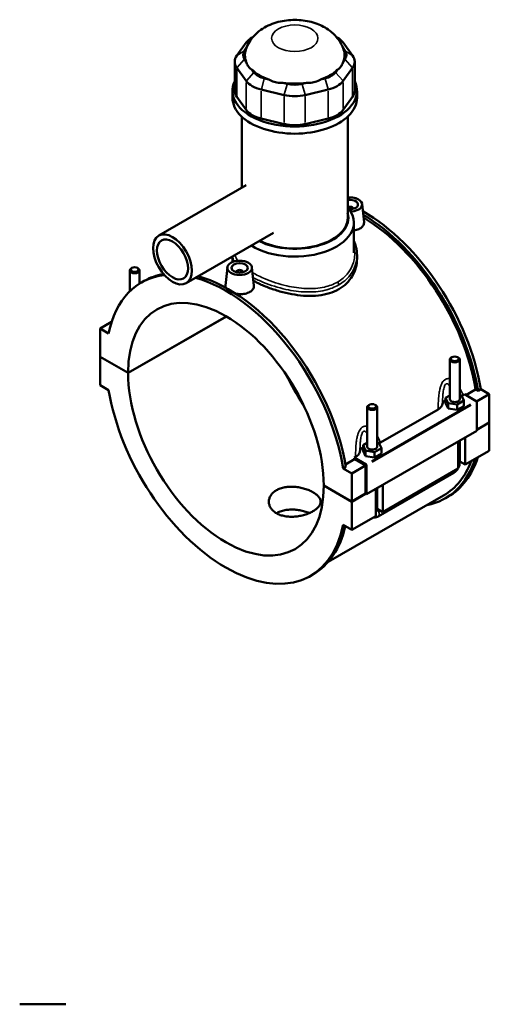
# Model space of a CAD drawing. Header units: inches. Extents: x -1.3 to 49.3, y -1.8 to 48.6.
# Tile 8 of 8: x 38.1 to 49.3, y 25.1 to 48.6. Entities that reach past the tile are written whole.
import ezdxf

# ---------------------------------------------------------------- set-up
doc = ezdxf.new("R2010")
doc.units = ezdxf.units.IN
doc.header["$MEASUREMENT"] = 0
doc.layers.add('Visible (ANSI)', color=7, linetype='Continuous', lineweight=50)
doc.layers.add('Visible Narrow (ANSI)', color=7, linetype='Continuous', lineweight=35)

msp = doc.modelspace()

# ---------------------------------------------------------------- linework, layer by layer
at = {"layer": 'Visible (ANSI)'}
for p, q in [((43.534, 48.086), (43.308, 47.772)), ((43.697, 48.221), (43.676, 48.209)), ((45.686, 48.221), (45.707, 48.209)), ((46.075, 47.772), (45.849, 48.086)), ((43.492, 47.89), (43.534, 47.949)), ((45.85, 47.949), (45.892, 47.89)), ((43.258, 47.626), (43.258, 46.934)), ((43.535, 47.626), (43.492, 47.686)), ((45.892, 47.686), (45.848, 47.626)), ((46.125, 47.626), (46.125, 46.934)), ((43.308, 47.48), (43.534, 47.166)), ((43.718, 47.372), (43.675, 47.432)), ((45.709, 47.432), (45.665, 47.372)), ((45.849, 47.166), (46.075, 47.48)), ((44.073, 47.203), (43.968, 47.228)), ((44.514, 47.097), (44.41, 47.122)), ((44.973, 47.122), (44.869, 47.097)), ((45.415, 47.228), (45.31, 47.203)), ((43.203, 46.763), (43.203, 46.934)), ((43.892, 46.96), (44.439, 46.83)), ((44.945, 46.83), (45.491, 46.96)), ((46.18, 46.763), (46.18, 46.934)), ((43.534, 46.473), (43.308, 46.788)), ((46.075, 46.788), (45.849, 46.473)), ((43.427, 44.61), (43.427, 46.311)), ((44.439, 46.137), (43.892, 46.267)), ((45.491, 46.267), (44.945, 46.137)), ((45.957, 43.89), (45.957, 46.311)), ((43.532, 44.671), (41.444, 43.468)), ((46.086, 44.115), (46.086, 44.108)), ((46.302, 44.223), (46.348, 43.794)), ((46.105, 43.059), (46.105, 43.782)), ((44.186, 43.535), (42.098, 42.332)), ((43.203, 42.969), (43.203, 42.914)), ((46.18, 43.002), (46.18, 42.914)), ((40.749, 42.134), (40.749, 42.636)), ((40.8, 42.694), (40.783, 42.684)), ((40.934, 42.694), (40.951, 42.684)), ((40.985, 42.321), (40.985, 42.636)), ((43.082, 42.708), (43.036, 42.278)), ((43.671, 42.708), (43.717, 42.279)), ((41.028, 42.346), (41.093, 42.384)), ((41.551, 42.556), (41.533, 42.546)), ((43.298, 42.593), (43.298, 42.601)), ((43.455, 42.593), (43.455, 42.601)), ((40.343, 41.483), (40.344, 41.482)), ((40.343, 41.48), (40.343, 41.483)), ((40.344, 41.483), (40.343, 41.483)), ((40.709, 40.187), (43.055, 41.538)), ((43.058, 41.536), (40.709, 40.184)), ((40.317, 41.403), (40.042, 41.245)), ((40.246, 41.128), (40.042, 41.245)), ((40.042, 41.245), (40.042, 40.571)), ((40.042, 40.571), (40.709, 40.187)), ((40.042, 40.568), (40.045, 40.569)), ((40.042, 40.568), (40.042, 39.893)), ((40.709, 40.184), (40.042, 40.568)), ((48.398, 39.556), (48.398, 40.504)), ((48.449, 40.561), (48.432, 40.552)), ((48.583, 40.561), (48.6, 40.552)), ((48.634, 39.556), (48.634, 40.504)), ((40.042, 39.893), (40.246, 39.776)), ((48.779, 39.654), (49.014, 39.79)), ((49.072, 39.757), (49.014, 39.79)), ((49.138, 39.794), (49.072, 39.757)), ((49.138, 39.794), (49.341, 39.677)), ((48.398, 39.648), (48.297, 39.59)), ((48.297, 39.59), (48.355, 39.463)), ((48.297, 39.461), (48.297, 39.59)), ((48.677, 39.648), (48.634, 39.655)), ((48.736, 39.522), (48.677, 39.648)), ((48.714, 39.656), (48.745, 39.674)), ((48.745, 39.674), (49.026, 39.512)), ((49.341, 39.677), (49.036, 39.502)), ((49.341, 39.677), (49.341, 39.003)), ((46.425, 39.368), (46.425, 38.42)), ((46.476, 39.425), (46.46, 39.416)), ((46.61, 39.425), (46.627, 39.416)), ((46.662, 39.368), (46.662, 38.42)), ((48.297, 39.461), (48.355, 39.335)), ((48.355, 39.335), (48.355, 39.463)), ((48.355, 39.463), (48.575, 39.429)), ((48.355, 39.335), (48.575, 39.301)), ((48.575, 39.429), (48.736, 39.522)), ((48.575, 39.301), (48.575, 39.429)), ((48.575, 39.301), (48.736, 39.393)), ((48.736, 39.393), (48.736, 39.522)), ((49.04, 39.488), (49.04, 38.798)), ((46.741, 38.52), (48.119, 39.313)), ((49.04, 38.83), (49.341, 39.003)), ((49.341, 39), (49.04, 38.827)), ((49.338, 39.001), (49.341, 39)), ((49.341, 39), (49.341, 38.326)), ((49.04, 38.798), (46.409, 37.283)), ((48.767, 38.64), (48.767, 37.995)), ((46.425, 38.512), (46.324, 38.454)), ((46.324, 38.454), (46.383, 38.327)), ((46.324, 38.325), (46.324, 38.454)), ((46.602, 38.293), (46.763, 38.386)), ((46.704, 38.512), (46.662, 38.519)), ((46.763, 38.386), (46.704, 38.512)), ((46.763, 38.257), (46.763, 38.386)), ((48.6, 37.899), (48.6, 38.544)), ((48.634, 38.043), (48.634, 38.564)), ((46.115, 38.159), (46.146, 38.177)), ((46.396, 37.997), (46.115, 38.159)), ((46.324, 38.325), (46.383, 38.198)), ((46.383, 38.198), (46.383, 38.327)), ((46.383, 38.327), (46.602, 38.293)), ((46.383, 38.198), (46.602, 38.165)), ((46.602, 38.165), (46.602, 38.293)), ((46.602, 38.165), (46.763, 38.257)), ((49.341, 38.326), (48.767, 37.995)), ((45.915, 37.939), (45.85, 37.901)), ((45.905, 37.999), (46.121, 38.123)), ((46.382, 37.973), (46.053, 37.784)), ((46.382, 37.973), (46.121, 38.123)), ((46.382, 37.299), (46.382, 37.973)), ((46.409, 37.283), (46.409, 37.973)), ((48.767, 37.995), (48.634, 38.071)), ((46.053, 37.784), (45.85, 37.901)), ((46.053, 37.11), (46.053, 37.784)), ((46.686, 36.756), (48.492, 37.796)), ((48.6, 37.899), (46.794, 36.859)), ((45.386, 37.494), (46.053, 37.11)), ((45.386, 37.49), (45.389, 37.492)), ((46.053, 37.106), (45.386, 37.49)), ((46.794, 37.504), (46.794, 36.859)), ((48.25, 37.255), (45.493, 35.668)), ((46.053, 37.11), (46.382, 37.299)), ((46.384, 37.297), (46.053, 37.106)), ((46.382, 37.299), (46.409, 37.283)), ((46.627, 36.763), (46.627, 37.408)), ((46.662, 37.428), (46.662, 36.907)), ((48.29, 37.186), (48.356, 37.224)), ((46.053, 36.432), (46.053, 37.106)), ((46.627, 36.763), (46.053, 36.432)), ((46.794, 36.859), (46.662, 36.935)), ((45.85, 36.549), (46.053, 36.432)), ((45.068, 35.331), (45.133, 35.369)), ((38.121, 25.088), (39.225, 25.088))]:
    msp.add_line(p, q, dxfattribs=at)
for centre, major_axis, ratio, start_param, end_param in [((44.146, 47.941), (-0.661, 0), 0.575862, 5.50164, 5.890486), ((45.238, 47.941), (-0.661, 0), 0.575862, 3.534292, 3.923138), ((43.919, 47.788), (-0.463, 0), 0.575862, 5.890486, 6.675884), ((44.692, 47.788), (-1.191, 0), 0.575862, 6.090501, 6.521997), ((44.692, 47.788), (1.191, 0), 0.575862, 6.044373, 6.47587), ((45.464, 47.788), (0.463, 0), 0.575862, 5.890486, 6.675884), ((43.919, 47.626), (-0.661, 0), 0.575862, 5.890486, 6.675884), ((45.464, 47.626), (0.661, 0), 0.575862, 5.890486, 6.675884), ((44.692, 47.788), (1.191, 0), 0.575862, 3.688179, 4.165803), ((44.146, 47.474), (-0.463, 0), 0.575862, 0.392699, 1.178097), ((44.692, 47.788), (1.191, 0), 0.575862, 5.258975, 5.736599), ((45.238, 47.474), (0.463, 0), 0.575862, 5.105088, 5.890486), ((44.692, 46.934), (-1.488, 0), 0.575862, 6.011728, 9.696235), ((44.146, 47.312), (0.661, 0), 0.575862, 3.534292, 4.31969), ((44.692, 47.788), (1.191, 0), 0.575862, 4.473577, 4.951201), ((44.692, 47.344), (-0.463, 0), 0.575862, 1.178097, 1.963495), ((45.238, 47.312), (0.661, 0), 0.575862, 5.105088, 5.890486), ((43.919, 46.934), (-0.661, 0), 0.575862, 0, 0.392699), ((45.464, 46.934), (0.661, 0), 0.575862, 5.890486, 6.283185), ((44.692, 46.763), (-1.488, 0), 0.575862, 0, 3.141593), ((44.692, 47.182), (0.661, 0), 0.575862, 4.31969, 5.105088), ((44.146, 46.619), (-0.661, 0), 0.575862, 0.392699, 1.178097), ((45.238, 46.619), (0.661, 0), 0.575862, 5.105088, 5.890486), ((44.692, 46.489), (-0.661, 0), 0.575862, 1.178097, 1.963495), ((46.007, 44.212), (0.295, 0), 0.575862, 4.794818, 8.025021), ((46.007, 44.212), (0.197, 0), 0.575862, 4.647321, 8.112151), ((44.692, 43.782), (1.414, 0), 0.575862, 3.88935, 6.74614), ((46.007, 44.115), (0.0787, 0), 0.575862, 6.114496, 8.546239), ((46.336, 40.732), (-2.02, 3.508), 0.578093, 4.13462, 5.505182), ((44.692, 43.89), (1.281, 0), 0.575862, 3.98914, 6.444002), ((44.692, 43.89), (1.265, 0), 0.575862, 3.989954, 6.283185), ((46.27, 40.694), (2.02, -3.508), 0.578093, 0.993028, 2.337563), ((46.27, 40.694), (-1.98, 3.439), 0.578093, 4.138795, 5.476093), ((40.867, 42.636), (0.118, 0), 0.575862, 2.360047, 7.064731), ((43.376, 42.601), (-0.0787, 0), 0.575862, 2.972903, 6.451874), ((43.048, 38.839), (-2.02, 3.508), 0.578093, 6.039, 6.864821), ((43.113, 38.876), (-2.02, 3.508), 0.578093, 6.075127, 6.283185), ((43.048, 38.839), (-2.02, 3.508), 0.578093, 4.13462, 5.757416), ((43.113, 38.876), (2.02, -3.508), 0.578093, 0.993028, 2.615823), ((43.048, 38.839), (-1.65, 2.866), 0.578093, 3.92952, 7.069922), ((48.516, 40.504), (-0.118, 0), 0.575862, 5.50164, 10.206324), ((43.048, 38.839), (1.65, -2.866), 0.578093, 3.92952, 7.069922), ((46.336, 40.732), (1.65, -2.866), 0.578093, 4.58842, 4.836358), ((43.048, 38.839), (2.02, -3.508), 0.578093, 4.13462, 6.864821), ((48.516, 39.556), (-0.118, 0), 0.575862, 0, 3.141593), ((46.543, 39.368), (-0.118, 0), 0.575862, 5.50164, 10.206324), ((48.516, 39.427), (-0.295, 0), 0.575862, 5.550783, 6.193258), ((49.026, 39.496), (-0.0098, 0.0171), 0.578093, 3.928925, 5.499721), ((46.543, 38.291), (-0.295, 0), 0.575862, 5.550783, 6.193258), ((46.543, 38.42), (-0.118, 0), 0.575862, 0, 3.141593), ((43.376, 39.028), (-1.98, 3.439), 0.578093, 4.138795, 4.148949), ((46.336, 40.732), (2.02, -3.508), 0.578093, 0, 0.482834), ((46.396, 37.981), (0.0098, -0.0171), 0.578093, 0.787332, 2.358128), ((46.27, 40.694), (2.02, -3.508), 0.578093, 6.084831, 6.766019), ((46.27, 40.694), (1.98, -3.439), 0.578093, 0, 0.443171), ((43.113, 38.876), (2.02, -3.508), 0.578093, 0, 0.558197)]:
    msp.add_ellipse(centre, major_axis=major_axis, ratio=ratio, start_param=start_param, end_param=end_param, dxfattribs=at)
for centre, major_axis, ratio in [((41.771, 42.9), (-0.327, 0.568), 0.578093), ((41.771, 42.9), (-0.262, 0.454), 0.578093), ((43.376, 42.697), (0.295, 0), 0.575862), ((40.867, 42.656), (0.0945, 0), 0.575862), ((43.376, 42.697), (0.197, 0), 0.575862), ((48.516, 40.523), (0.0945, 0), 0.575862), ((46.543, 39.387), (0.0945, 0), 0.575862)]:
    msp.add_ellipse(centre, major_axis=major_axis, ratio=ratio, dxfattribs=at)
for points, knots in [([(45.86, 47.92), (45.829, 48.011), (45.784, 48.093), (45.671, 48.247), (45.601, 48.314), (45.431, 48.441), (45.33, 48.493), (45.102, 48.579), (44.974, 48.607), (44.712, 48.631), (44.579, 48.628), (44.315, 48.587), (44.185, 48.55), (43.937, 48.433), (43.818, 48.355), (43.638, 48.157), (43.571, 48.055), (43.526, 47.929), (43.525, 47.924), (43.523, 47.92)], [0.978083, 0.978083, 0.978083, 0.978083, 1.185423, 1.185423, 1.438851, 1.438851, 1.776154, 1.776154, 2.192364, 2.192364, 2.618544, 2.618544, 3.045426, 3.045426, 3.445537, 3.445537, 3.724104, 3.724104, 3.734306, 3.734306, 3.734306, 3.734306]), ([(43.535, 47.626), (43.537, 47.618), (43.539, 47.61), (43.553, 47.566), (43.569, 47.535), (43.587, 47.51), (43.605, 47.484), (43.629, 47.461), (43.662, 47.439), (43.668, 47.436), (43.675, 47.432)], [-0.4425768, -0.4425768, -0.4425768, -0.4425768, -0.3612, -0.3612, 0, 0, 0, 0.3612, 0.3612, 0.4425768, 0.4425768, 0.4425768, 0.4425768]), ([(45.709, 47.432), (45.715, 47.436), (45.721, 47.439), (45.755, 47.461), (45.778, 47.484), (45.796, 47.51), (45.814, 47.535), (45.83, 47.566), (45.844, 47.61), (45.846, 47.618), (45.848, 47.626)], [-0.4425768, -0.4425768, -0.4425768, -0.4425768, -0.3612, -0.3612, 0, 0, 0, 0.3612, 0.3612, 0.4425768, 0.4425768, 0.4425768, 0.4425768]), ([(44.073, 47.203), (44.082, 47.197), (44.092, 47.192), (44.144, 47.164), (44.19, 47.147), (44.234, 47.137), (44.278, 47.127), (44.327, 47.121), (44.388, 47.121), (44.399, 47.122), (44.41, 47.122)], [-0.4425768, -0.4425768, -0.4425768, -0.4425768, -0.3612, -0.3612, 0, 0, 0, 0.3612, 0.3612, 0.4425768, 0.4425768, 0.4425768, 0.4425768]), ([(44.973, 47.122), (44.984, 47.122), (44.996, 47.121), (45.056, 47.121), (45.105, 47.127), (45.149, 47.137), (45.193, 47.147), (45.239, 47.164), (45.292, 47.192), (45.301, 47.197), (45.31, 47.203)], [-0.4425768, -0.4425768, -0.4425768, -0.4425768, -0.3612, -0.3612, 0, 0, 0, 0.3612, 0.3612, 0.4425768, 0.4425768, 0.4425768, 0.4425768]), ([(46.347, 43.794), (46.348, 43.79), (46.348, 43.785), (46.348, 43.755), (46.34, 43.727), (46.305, 43.676), (46.279, 43.653), (46.249, 43.636)], [4.5214418, 4.5214418, 4.5214418, 4.5214418, 4.5750462, 4.5750462, 4.9019975, 4.9019975, 5.2289487, 5.2289487, 5.2289487, 5.2289487]), ([(46.249, 43.636), (46.218, 43.618), (46.18, 43.604), (46.127, 43.593), (46.116, 43.591), (46.105, 43.589)], [0, 0, 0, 0, 0.3269513, 0.3269513, 0.4093657, 0.4093657, 0.4093657, 0.4093657]), ([(46.105, 43.341), (46.126, 43.296), (46.143, 43.249), (46.172, 43.136), (46.18, 43.069), (46.18, 43.002)], [30.488914, 30.488914, 30.488914, 30.488914, 30.974488, 30.974488, 31.635584, 31.635584, 31.635584, 31.635584]), ([(46.18, 42.914), (46.18, 42.845), (46.171, 42.775), (46.134, 42.636), (46.105, 42.567), (46.03, 42.438), (45.983, 42.378), (45.873, 42.272), (45.811, 42.226), (45.744, 42.187)], [20.148425, 20.148425, 20.148425, 20.148425, 20.868326, 20.868326, 21.588228, 21.588228, 22.30813, 22.30813, 23.028031, 23.028031, 23.028031, 23.028031]), ([(45.744, 42.187), (45.677, 42.149), (45.602, 42.116), (45.438, 42.065), (45.35, 42.047), (45.167, 42.027), (45.072, 42.024), (44.88, 42.032), (44.784, 42.042), (44.599, 42.071), (44.503, 42.092), (44.312, 42.141), (44.216, 42.171), (44.033, 42.236), (43.945, 42.272), (43.807, 42.335), (43.755, 42.361), (43.706, 42.387)], [0, 0, 0, 0, 0.719902, 0.719902, 1.439803, 1.439803, 2.159705, 2.159705, 2.879606, 2.879606, 3.598957, 3.598957, 4.318307, 4.318307, 5.037657, 5.037657, 5.528276, 5.528276, 5.528276, 5.528276]), ([(43.044, 42.225), (43.038, 42.239), (43.035, 42.253), (43.035, 42.27), (43.035, 42.274), (43.036, 42.278)], [4.3829545, 4.3829545, 4.3829545, 4.3829545, 4.5750462, 4.5750462, 4.6273998, 4.6273998, 4.6273998, 4.6273998]), ([(43.717, 42.279), (43.718, 42.275), (43.718, 42.271), (43.718, 42.24), (43.71, 42.212), (43.675, 42.161), (43.649, 42.139), (43.618, 42.121)], [7.1359162, 7.1359162, 7.1359162, 7.1359162, 7.1895206, 7.1895206, 7.5164718, 7.5164718, 7.8434231, 7.8434231, 7.8434231, 7.8434231]), ([(43.618, 42.121), (43.588, 42.104), (43.549, 42.089), (43.465, 42.071), (43.42, 42.068), (43.347, 42.071), (43.317, 42.074), (43.287, 42.08)], [2.6144744, 2.6144744, 2.6144744, 2.6144744, 2.9414257, 2.9414257, 3.2683769, 3.2683769, 3.4924263, 3.4924263, 3.4924263, 3.4924263]), ([(48.119, 39.313), (48.15, 39.331), (48.174, 39.351), (48.208, 39.396), (48.218, 39.419), (48.222, 39.442)], [-0.6413414, -0.6413414, -0.6413414, -0.6413414, -0.3137871, -0.3137871, 0, 0, 0, 0]), ([(46.146, 38.177), (46.177, 38.195), (46.201, 38.215), (46.235, 38.26), (46.246, 38.283), (46.249, 38.306)], [-0.6413414, -0.6413414, -0.6413414, -0.6413414, -0.3137871, -0.3137871, 0, 0, 0, 0]), ([(48.6, 37.912), (48.602, 37.917), (48.605, 37.922), (48.616, 37.945), (48.622, 37.964), (48.632, 38.002), (48.634, 38.022), (48.634, 38.043)], [3.9900665, 3.9900665, 3.9900665, 3.9900665, 4.0840704, 4.0840704, 4.3982297, 4.3982297, 4.712389, 4.712389, 4.712389, 4.712389]), ([(48.492, 37.796), (48.51, 37.806), (48.526, 37.819), (48.554, 37.846), (48.567, 37.861), (48.582, 37.882), (48.585, 37.887), (48.588, 37.892)], [3.1415927, 3.1415927, 3.1415927, 3.1415927, 3.4557519, 3.4557519, 3.7699112, 3.7699112, 3.8682842, 3.8682842, 3.8682842, 3.8682842]), ([(45.128, 36.878), (45.101, 36.862), (45.07, 36.847), (45.002, 36.818), (44.966, 36.805), (44.89, 36.782), (44.85, 36.773), (44.77, 36.758), (44.73, 36.753), (44.653, 36.747), (44.613, 36.746), (44.533, 36.749), (44.494, 36.753), (44.418, 36.767), (44.381, 36.776), (44.314, 36.8), (44.283, 36.814), (44.228, 36.846), (44.202, 36.865), (44.157, 36.906), (44.137, 36.929), (44.105, 36.977), (44.094, 37.002), (44.078, 37.054), (44.074, 37.08), (44.074, 37.131), (44.078, 37.157), (44.094, 37.208), (44.105, 37.234), (44.137, 37.282), (44.157, 37.305), (44.202, 37.346), (44.228, 37.365), (44.283, 37.396), (44.314, 37.411), (44.381, 37.434), (44.418, 37.444), (44.494, 37.457), (44.533, 37.462), (44.613, 37.465), (44.653, 37.464), (44.73, 37.458), (44.77, 37.453), (44.85, 37.438), (44.89, 37.428), (44.966, 37.406), (45.002, 37.393), (45.07, 37.364), (45.101, 37.349), (45.156, 37.317), (45.181, 37.3), (45.227, 37.263), (45.246, 37.244), (45.278, 37.205), (45.29, 37.185), (45.305, 37.145), (45.309, 37.125), (45.309, 37.086), (45.305, 37.066), (45.29, 37.026), (45.278, 37.006), (45.246, 36.967), (45.227, 36.947), (45.181, 36.911), (45.156, 36.894), (45.128, 36.878)], [0, 0, 0, 0, 0.296077, 0.296077, 0.592153, 0.592153, 0.88823, 0.88823, 1.184306, 1.184306, 1.48037, 1.48037, 1.776434, 1.776434, 2.072498, 2.072498, 2.368563, 2.368563, 2.664627, 2.664627, 2.960691, 2.960691, 3.256755, 3.256755, 3.552819, 3.552819, 3.848895, 3.848895, 4.144972, 4.144972, 4.441049, 4.441049, 4.737125, 4.737125, 5.033202, 5.033202, 5.329278, 5.329278, 5.625355, 5.625355, 5.921431, 5.921431, 6.217495, 6.217495, 6.51356, 6.51356, 6.809624, 6.809624, 7.105688, 7.105688, 7.401752, 7.401752, 7.697816, 7.697816, 7.99388, 7.99388, 8.289944, 8.289944, 8.58602, 8.58602, 8.882097, 8.882097, 9.178174, 9.178174, 9.47425, 9.47425, 9.47425, 9.47425]), ([(45.042, 36.835), (45.04, 36.836), (45.038, 36.837), (45.002, 36.851), (44.966, 36.864), (44.89, 36.886), (44.85, 36.895), (44.77, 36.909), (44.73, 36.914), (44.653, 36.919), (44.613, 36.919), (44.533, 36.915), (44.494, 36.91), (44.418, 36.896), (44.381, 36.886), (44.314, 36.862), (44.283, 36.848), (44.255, 36.832), (44.254, 36.831), (44.254, 36.831)], [2.644872, 2.644872, 2.644872, 2.644872, 2.662549, 2.662549, 2.958385, 2.958385, 3.254221, 3.254221, 3.550057, 3.550057, 3.845899, 3.845899, 4.141741, 4.141741, 4.437583, 4.437583, 4.733425, 4.733425, 4.738081, 4.738081, 4.738081, 4.738081]), ([(46.57, 36.73), (46.586, 36.728), (46.601, 36.729), (46.635, 36.734), (46.653, 36.74), (46.675, 36.75), (46.681, 36.753), (46.686, 36.756)], [2.6025278, 2.6025278, 2.6025278, 2.6025278, 2.7863637, 2.7863637, 3.0520987, 3.0520987, 3.1415927, 3.1415927, 3.1415927, 3.1415927])]:
    msp.add_open_spline(points, degree=3, knots=knots, dxfattribs=at)
for points in [[(43.214, 42.839), (43.207, 42.865), (43.203, 42.889), (43.203, 42.914)], [(48.681, 39.639), (48.693, 39.644), (48.704, 39.65), (48.714, 39.656)], [(46.708, 38.503), (46.72, 38.508), (46.731, 38.514), (46.741, 38.52)]]:
    msp.add_open_spline(points, degree=3, dxfattribs=at)
at = {"layer": 'Visible Narrow (ANSI)'}
for p, q in [((43.643, 48.156), (43.54, 48.09)), ((45.74, 48.156), (45.843, 48.09)), ((43.482, 47.885), (43.317, 47.778)), ((45.901, 47.885), (46.066, 47.778)), ((43.482, 47.676), (43.317, 47.491)), ((45.901, 47.676), (46.066, 47.491)), ((43.308, 46.823), (43.308, 47.446)), ((43.709, 47.362), (43.544, 47.176)), ((45.675, 47.362), (45.84, 47.176)), ((46.075, 47.446), (46.075, 46.823)), ((43.534, 47.131), (43.534, 46.508)), ((43.965, 47.214), (43.896, 46.973)), ((45.419, 47.214), (45.487, 46.973)), ((45.849, 46.508), (45.849, 47.131)), ((43.892, 46.302), (43.892, 46.925)), ((44.511, 47.084), (44.442, 46.843)), ((44.873, 47.084), (44.941, 46.843)), ((45.491, 46.925), (45.491, 46.302)), ((44.439, 46.795), (44.439, 46.172)), ((44.945, 46.172), (44.945, 46.795)), ((48.894, 39.437), (46.527, 38.073)), ((46.541, 38.049), (48.908, 39.412))]:
    msp.add_line(p, q, dxfattribs=at)
msp.add_ellipse((44.692, 48.187), major_axis=(-0.552, 0), ratio=0.575862, dxfattribs=at)
for centre, major_axis, ratio, start_param, end_param in [((45.697, 42.316), (-0.033, 0.0573), 0.578093, 3.989577, 5.081323), ((48.516, 38.043), (0.118, 0), 0.575862, 5.537057, 6.243915), ((48.433, 37.898), (0.059, -0.102), 0.578093, 0.039559, 0.751625), ((46.543, 36.907), (0.118, 0), 0.575862, 5.537057, 6.243915), ((46.627, 36.859), (0.059, -0.102), 0.578093, 0.096552, 1.834497)]:
    msp.add_ellipse(centre, major_axis=major_axis, ratio=ratio, start_param=start_param, end_param=end_param, dxfattribs=at)
for points, knots in [([(46.105, 43.212), (46.13, 43.105), (46.132, 42.993), (46.076, 42.723), (45.986, 42.57), (45.808, 42.418), (45.763, 42.386), (45.714, 42.357)], [31.050154, 31.050154, 31.050154, 31.050154, 32.212701, 32.212701, 33.979954, 33.979954, 34.512244, 34.512244, 34.512244, 34.512244]), ([(43.334, 42.865), (43.333, 42.866), (43.333, 42.866), (43.299, 42.913), (43.276, 42.959), (43.265, 43.004)], [18.9602928, 18.9602928, 18.9602928, 18.9602928, 18.967156, 18.967156, 19.7883207, 19.7883207, 19.7883207, 19.7883207]), ([(45.744, 42.289), (45.795, 42.319), (45.843, 42.352), (46.03, 42.51), (46.125, 42.669), (46.174, 42.891), (46.18, 42.946), (46.18, 43.002)], [-34.512244, -34.512244, -34.512244, -34.512244, -33.979954, -33.979954, -32.212701, -32.212701, -31.635584, -31.635584, -31.635584, -31.635584]), ([(45.714, 42.357), (45.621, 42.304), (45.515, 42.264), (45.265, 42.208), (45.117, 42.197), (44.813, 42.209), (44.655, 42.232), (44.32, 42.309), (44.144, 42.367), (43.875, 42.48), (43.774, 42.53), (43.685, 42.581)], [11.504081, 11.504081, 11.504081, 11.504081, 12.508458, 12.508458, 13.701281, 13.701281, 14.903704, 14.903704, 16.305537, 16.305537, 17.26114, 17.26114, 17.26114, 17.26114]), ([(43.697, 42.467), (43.774, 42.426), (43.858, 42.387), (44.112, 42.282), (44.295, 42.224), (44.642, 42.148), (44.805, 42.126), (45.122, 42.117), (45.276, 42.13), (45.536, 42.191), (45.647, 42.233), (45.744, 42.289)], [-17.062481, -17.062481, -17.062481, -17.062481, -16.305537, -16.305537, -14.903704, -14.903704, -13.701281, -13.701281, -12.508458, -12.508458, -11.504081, -11.504081, -11.504081, -11.504081]), ([(48.398, 40.045), (48.385, 40.048), (48.372, 40.049), (48.344, 40.049), (48.33, 40.047), (48.308, 40.039), (48.299, 40.035), (48.291, 40.03), (48.283, 40.026), (48.276, 40.02), (48.256, 40.004), (48.244, 39.991), (48.223, 39.964), (48.214, 39.948), (48.194, 39.909), (48.184, 39.883), (48.167, 39.832), (48.161, 39.806), (48.147, 39.742), (48.141, 39.702), (48.13, 39.611), (48.126, 39.559), (48.121, 39.449), (48.12, 39.392), (48.119, 39.328), (48.119, 39.321), (48.119, 39.313)], [-3.038079, -3.038079, -3.038079, -3.038079, -2.905274, -2.905274, -2.761735, -2.761735, -2.675177, -2.675177, -2.675177, -2.58862, -2.58862, -2.44508, -2.44508, -2.304165, -2.304165, -2.099394, -2.099394, -1.908781, -1.908781, -1.623189, -1.623189, -1.251919, -1.251919, -0.83598, -0.83598, -0.781638, -0.781638, -0.781638, -0.781638]), ([(48.222, 39.442), (48.223, 39.473), (48.223, 39.505), (48.226, 39.577), (48.228, 39.618), (48.234, 39.69), (48.237, 39.72), (48.244, 39.769), (48.248, 39.788), (48.256, 39.826), (48.261, 39.844), (48.271, 39.872), (48.275, 39.882), (48.285, 39.9), (48.291, 39.908), (48.3, 39.918), (48.304, 39.921), (48.307, 39.923), (48.311, 39.925), (48.315, 39.926), (48.326, 39.928), (48.332, 39.928), (48.346, 39.923), (48.352, 39.919), (48.368, 39.906), (48.377, 39.896), (48.39, 39.877), (48.394, 39.87), (48.398, 39.863)], [0.976344, 0.976344, 0.976344, 0.976344, 1.251919, 1.251919, 1.623189, 1.623189, 1.908781, 1.908781, 2.099394, 2.099394, 2.304165, 2.304165, 2.44508, 2.44508, 2.58862, 2.58862, 2.675177, 2.675177, 2.675177, 2.761735, 2.761735, 2.905274, 2.905274, 3.04619, 3.04619, 3.250961, 3.250961, 3.357597, 3.357597, 3.357597, 3.357597]), ([(48.714, 39.656), (48.712, 39.662), (48.709, 39.668), (48.688, 39.72), (48.667, 39.764), (48.64, 39.812), (48.637, 39.817), (48.634, 39.823)], [-4.5687165, -4.5687165, -4.5687165, -4.5687165, -4.5143746, -4.5143746, -4.0984353, -4.0984353, -4.0457288, -4.0457288, -4.0457288, -4.0457288]), ([(46.425, 38.909), (46.412, 38.912), (46.399, 38.913), (46.372, 38.913), (46.357, 38.911), (46.335, 38.903), (46.327, 38.899), (46.319, 38.894), (46.31, 38.89), (46.303, 38.884), (46.283, 38.868), (46.271, 38.855), (46.251, 38.827), (46.241, 38.812), (46.221, 38.772), (46.211, 38.747), (46.194, 38.696), (46.188, 38.67), (46.174, 38.606), (46.168, 38.566), (46.157, 38.475), (46.153, 38.423), (46.148, 38.313), (46.147, 38.256), (46.146, 38.192), (46.146, 38.185), (46.146, 38.177)], [-3.037699, -3.037699, -3.037699, -3.037699, -2.904895, -2.904895, -2.761356, -2.761356, -2.674798, -2.674798, -2.674798, -2.58824, -2.58824, -2.444701, -2.444701, -2.303786, -2.303786, -2.099015, -2.099015, -1.908403, -1.908403, -1.622812, -1.622812, -1.251543, -1.251543, -0.835598, -0.835598, -0.781259, -0.781259, -0.781259, -0.781259]), ([(46.249, 38.306), (46.25, 38.337), (46.251, 38.368), (46.253, 38.441), (46.255, 38.482), (46.261, 38.554), (46.264, 38.584), (46.272, 38.633), (46.275, 38.652), (46.283, 38.69), (46.288, 38.708), (46.298, 38.736), (46.302, 38.746), (46.312, 38.764), (46.318, 38.772), (46.327, 38.782), (46.331, 38.784), (46.335, 38.787), (46.338, 38.789), (46.342, 38.79), (46.353, 38.792), (46.359, 38.792), (46.373, 38.787), (46.379, 38.783), (46.395, 38.77), (46.404, 38.76), (46.417, 38.741), (46.421, 38.734), (46.425, 38.727)], [0.975965, 0.975965, 0.975965, 0.975965, 1.251543, 1.251543, 1.622812, 1.622812, 1.908403, 1.908403, 2.099015, 2.099015, 2.303786, 2.303786, 2.444701, 2.444701, 2.58824, 2.58824, 2.674798, 2.674798, 2.674798, 2.761356, 2.761356, 2.904895, 2.904895, 3.04581, 3.04581, 3.250581, 3.250581, 3.357218, 3.357218, 3.357218, 3.357218]), ([(46.741, 38.52), (46.739, 38.526), (46.736, 38.532), (46.715, 38.584), (46.694, 38.628), (46.668, 38.676), (46.665, 38.681), (46.662, 38.687)], [-4.5683372, -4.5683372, -4.5683372, -4.5683372, -4.5139982, -4.5139982, -4.0980527, -4.0980527, -4.0453495, -4.0453495, -4.0453495, -4.0453495])]:
    msp.add_open_spline(points, degree=3, knots=knots, dxfattribs=at)
msp.add_open_spline([(43.205, 42.97), (43.21, 42.93), (43.223, 42.89), (43.245, 42.849)], degree=3, dxfattribs=at)

doc.saveas('drawing.dxf')
